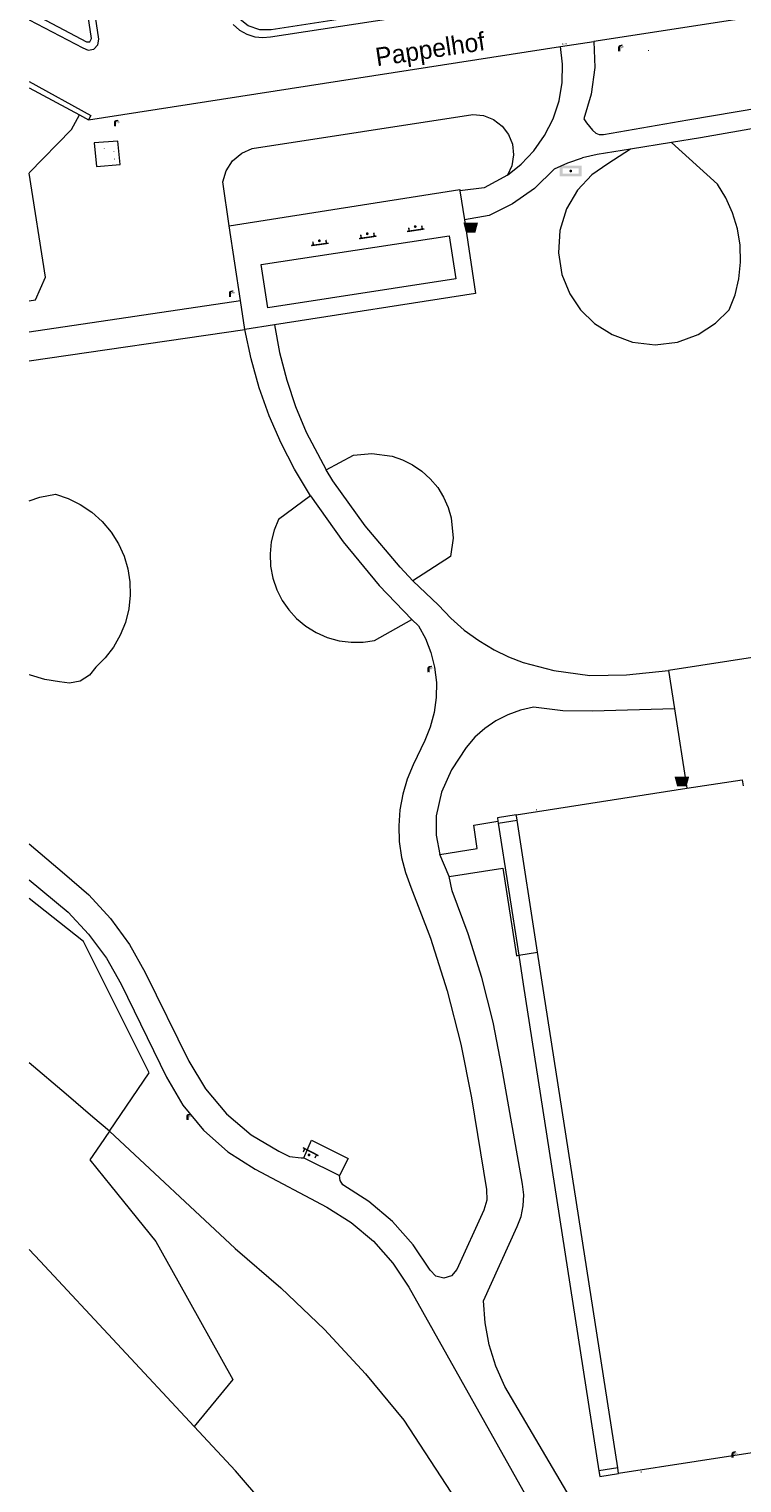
# Model space of a CAD drawing. Header units: metres. Extents: x 197457 to 198138, y 353986 to 354984.
# Tile 175 of 217: x 197457 to 197506, y 354723 to 354822. Entities that reach past the tile are written whole.
import ezdxf
from ezdxf.enums import TextEntityAlignment as Align

# ---------------------------------------------------------------- set-up
doc = ezdxf.new("R2010")
doc.units = ezdxf.units.M
doc.header["$MEASUREMENT"] = 0
for name, color, linetype, lineweight, true_color in [('afvalbak', 7, 'Continuous', 0, 0x6a2d14), ('bank', 7, 'Continuous', 0, 0x681648), ('CAI-kast', 7, 'Continuous', 0, 0x104b6e), ('elektrakast', 7, 'Continuous', 0, 0x104b6e), ('gasput', 7, 'Continuous', 0, 0x104b6e), ('lichtmast', 7, 'Continuous', 0, 0x104b6e), ('wegwijzer', 7, 'Continuous', 0, 0x104b6e)]:
    doc.layers.add(name, color=color, linetype=linetype, lineweight=lineweight, true_color=true_color)
for name, color, linetype, lineweight in [('cultuurscheiding geen IMGeo', 7, 'Continuous', 0), ('Grens maaiveld', 253, 'Continuous', 0), ('grens WOZ object', 7, 'Continuous', 0), ('hoofdgebouw', 1, 'Continuous', 0), ('Hoogtepunt', 7, 'Continuous', 0), ('insteek sloot', 5, 'Continuous', 0), ('kant verharding', 7, 'Continuous', 0), ('kant water (FD)', 5, 'Continuous', 0), ('molgoot weginrichtingselement lijn', 7, 'Continuous', 0), ('muur breder dan 30cm', 30, 'Continuous', 0), ('openbare ruimte label tekst', 7, 'Continuous', 0)]:
    doc.layers.add(name, color=color, linetype=linetype, lineweight=lineweight)
doc.styles.add('Style-WORKING', font='WORKING.shx')

# ---------------------------------------------------------------- blocks, each defined once
blk = doc.blocks.new('bak')
at = {"layer": 'afvalbak', "linetype": 'Continuous', "lineweight": 0, "true_color": 0xbd2877}
h = blk.add_hatch(color=232, dxfattribs=at)
h.paths.add_polyline_path([(-0.325, -0.275), (-0.5, 0.4), (0.5, 0.4), (0.325, -0.275)])
edge = h.paths.add_edge_path(flags=16)
edge.add_arc((0, 0), 0.1, 0, 360)
at = {"layer": 'afvalbak', "linetype": 'Continuous', "lineweight": 0, "true_color": 0x681648}
blk.add_hatch(color=219, dxfattribs=at).paths.add_polyline_path([(0.1, 0, 1), (-0.1, 0, 1)])
blk = doc.blocks.new('bank')
at = {"layer": 'bank', "linetype": 'Continuous', "lineweight": 0, "true_color": 0xde7233}
blk.add_hatch(color=13, dxfattribs=at).paths.add_polyline_path([(0.4, 0), (0.4, 0.2), (-0.4, 0.2), (-0.4, 0), (-0.5, 0), (-0.5, 0.2), (-0.6, 0.2), (-0.6, 0.3), (0.6, 0.3), (0.6, 0.2), (0.5, 0.2), (0.5, 0)])
at = {"layer": 'bank', "linetype": 'Continuous', "lineweight": 0, "true_color": 0x6a2d14}
blk.add_hatch(color=26, dxfattribs=at).paths.add_polyline_path([(0.1, 0, 1), (-0.1, 0, 1)])
blk = doc.blocks.new('gasput')
at = {"layer": 'gasput', "linetype": 'Continuous', "lineweight": 0, "true_color": 0xbd2877}
h = blk.add_hatch(color=232, dxfattribs=at)
edge = h.paths.add_edge_path()
edge.add_spline(control_points=[(0.44, 0), (0.44, 0.04), (0.43, 0.09), (0.36, 0.2), (0.28, 0.26), (0.09, 0.32), (-0.02, 0.33), (-0.22, 0.29), (-0.31, 0.24), (-0.42, 0.12), (-0.44, 0.06), (-0.44, -0.06), (-0.42, -0.12), (-0.33, -0.22), (-0.28, -0.26), (-0.1, -0.33), (0.04, -0.33), (0.27, -0.27), (0.37, -0.2), (0.43, -0.08), (0.44, -0.04), (0.44, 0)], knot_values=[0, 0, 0, 0, 0.060484, 0.060484, 0.178041, 0.178041, 0.295599, 0.295599, 0.413157, 0.413157, 0.498623, 0.498623, 0.584089, 0.584089, 0.669555, 0.669555, 0.808438, 0.808438, 0.94732, 0.94732, 1, 1, 1, 1], degree=3, periodic=0)
edge = h.paths.add_edge_path(flags=16)
edge.add_ellipse((0, 0), major_axis=(0.392, 0), ratio=0.689655, start_angle=0, end_angle=360)
blk.add_hatch(color=232, dxfattribs=at).paths.add_polyline_path([(0.18, -0.03), (0.09, -0.03, -0.169861), (0.05, -0.08), (0.05, -0.09), (0.11, -0.09, -1), (-0.07, -0.09), (-0.07, -0.07, -0.182676), (-0.1, 0, -0.182676), (-0.07, 0.07), (-0.07, 0.09, -1), (0.11, 0.09), (0.18, 0.09, 1), (-0.14, 0.09), (-0.14, -0.09, 1), (0.18, -0.09)])
at = {"layer": 'gasput', "linetype": 'Continuous', "lineweight": 0, "true_color": 0x681648}
blk.add_hatch(color=219, dxfattribs=at).paths.add_polyline_path([(-0.1, 0, 1), (0.1, 0, 1)])
blk = doc.blocks.new('kast_1')
at = {"layer": 'elektrakast', "linetype": 'Continuous', "lineweight": 0, "true_color": 0xbd2877}
h = blk.add_hatch(color=232, dxfattribs=at)
edge = h.paths.add_edge_path()
edge.add_arc((0, 0), 0.1, 0, 360)
edge.add_line((0, -0.1), (0.34, -0.1))
edge.add_line((0.34, -0.1), (0.34, 0.47))
edge.add_line((0.34, 0.47), (-0.34, 0.47))
edge.add_line((-0.34, 0.47), (-0.34, -0.1))
edge.add_line((-0.34, -0.1), (0, -0.1))
edge = h.paths.add_edge_path(flags=16)
edge.add_arc((-0.2, 0.31), 0.0607, 0, 360)
at = {"layer": 'elektrakast', "linetype": 'Continuous', "lineweight": 0, "true_color": 0x681648}
blk.add_hatch(color=219, dxfattribs=at).paths.add_polyline_path([(-0.1, 0, 1), (0.1, 0, 1)])
at = {"layer": 'elektrakast', "color": 232, "linetype": 'Continuous', "lineweight": 0, "true_color": 0xbd2877, "extrusion": (0, 0, -1)}
blk.add_solid([(-0.34, 0.65), (0.34, 0.65), (-0.34, 0.55), (0.34, 0.55)], dxfattribs=at)
blk = doc.blocks.new('kast')
at = {"layer": 'CAI-kast', "linetype": 'Continuous', "lineweight": 0, "true_color": 0xbd2877}
h = blk.add_hatch(color=232, dxfattribs=at)
edge = h.paths.add_edge_path()
edge.add_arc((0, 0), 0.1, 0, 360)
edge.add_line((0, -0.1), (0.34, -0.1))
edge.add_line((0.34, -0.1), (0.34, 0.47))
edge.add_line((0.34, 0.47), (-0.34, 0.47))
edge.add_line((-0.34, 0.47), (-0.34, -0.1))
edge.add_line((-0.34, -0.1), (0, -0.1))
edge = h.paths.add_edge_path(flags=16)
edge.add_arc((-0.2, 0.31), 0.0607, 0, 360)
at = {"layer": 'CAI-kast', "linetype": 'Continuous', "lineweight": 0, "true_color": 0x681648}
blk.add_hatch(color=219, dxfattribs=at).paths.add_polyline_path([(-0.1, 0, 1), (0.1, 0, 1)])
at = {"layer": 'CAI-kast', "color": 232, "linetype": 'Continuous', "lineweight": 0, "true_color": 0xbd2877, "extrusion": (0, 0, -1)}
blk.add_solid([(-0.34, 0.65), (0.34, 0.65), (-0.34, 0.55), (0.34, 0.55)], dxfattribs=at)
blk = doc.blocks.new('lichtmast')
at = {"layer": 'lichtmast', "linetype": 'Continuous', "lineweight": 0, "true_color": 0xbd2877}
for points in [[(0.15, 0.42, -0.344151), (0.3, 0.61), (0.43, 0.64, 0.960861), (0.4, 0.79), (0.1, 0.74, 0.366629), (-0.15, 0.45), (-0.15, -0.1), (0, -0.1, -0.414214), (-0.1, 0, -1), (0.1, 0, -0.414214), (0, -0.1), (0.15, -0.1)], [(0.35, 0.55, 1), (0.3, 0.56), (0.23, 0.32, 1), (0.28, 0.31)], [(0.42, 0.58, 1), (0.38, 0.57), (0.44, 0.33, 1), (0.48, 0.34)], [(0.49, 0.61, 1), (0.45, 0.58), (0.63, 0.4, 1), (0.66, 0.43)]]:
    blk.add_hatch(color=232, dxfattribs=at).paths.add_polyline_path(points)
at = {"layer": 'lichtmast', "linetype": 'Continuous', "lineweight": 0, "true_color": 0x681648}
blk.add_hatch(color=219, dxfattribs=at).paths.add_polyline_path([(-0.1, 0, 1), (0.1, 0, 1)])
blk = doc.blocks.new('bord_2')
at = {"layer": 'wegwijzer', "linetype": 'Continuous', "lineweight": 0, "true_color": 0xbd2877}
h = blk.add_hatch(color=232, dxfattribs=at)
h.paths.add_polyline_path([(-0.75, -0.375), (-0.75, 0.375), (0.75, 0.375), (0.75, -0.375)])
h.paths.add_polyline_path([(-0.65, -0.275), (-0.65, 0.275), (0.65, 0.275), (0.65, -0.275)], flags=16)
at = {"layer": 'wegwijzer', "linetype": 'Continuous', "lineweight": 0, "true_color": 0xbd2877, "transparency": 33554534}
h = blk.add_hatch(color=232, dxfattribs=at)
h.paths.add_polyline_path([(-0.65, -0.275), (-0.65, 0.275), (0.65, 0.275), (0.65, -0.275)])
h.paths.add_polyline_path([(-0.55, -0.175), (-0.55, 0.175), (0.55, 0.175), (0.55, -0.175)], flags=16)
at = {"layer": 'wegwijzer', "linetype": 'Continuous', "lineweight": 0, "true_color": 0x681648}
blk.add_hatch(color=219, dxfattribs=at).paths.add_polyline_path([(-0.1, 0, 1), (0.1, 0, 1)])

msp = doc.modelspace()

# ---------------------------------------------------------------- linework, layer by layer
at = {"layer": 'cultuurscheiding geen IMGeo', "linetype": 'Continuous', "lineweight": 0}
for p, q in [((197460.149, 354815.589), (197460.68, 354816.584)), ((197457.244, 354812.613), (197460.149, 354815.589)), ((197462.727, 354747.171), (197462.092, 354746.243))]:
    msp.add_line(p, q, dxfattribs=at)
at = {"layer": 'cultuurscheiding geen IMGeo', "linetype": 'Continuous', "lineweight": 0, "flags": 128}
for points in [[(197470.915, 354809.01), (197470.469, 354811.999), (197470.689, 354812.753), (197471.135, 354813.441), (197471.762, 354813.969), (197472.483, 354814.281), (197487.552, 354816.608), (197488.262, 354816.532), (197488.952, 354816.26), (197489.541, 354815.811), (197489.972, 354815.242), (197490.24, 354814.579), (197490.324, 354813.843), (197490.204, 354813.112), (197489.905, 354812.463)], [(197498.308, 354814.238), (197496.752, 354813.244), (197495.668, 354812.487), (197494.696, 354811.448), (197493.938, 354810.157), (197493.483, 354808.688), (197493.381, 354807.153), (197493.626, 354805.675), (197494.161, 354804.358), (197494.901, 354803.262), (197495.845, 354802.336), (197497.044, 354801.571), (197498.453, 354801.064), (197499.981, 354800.887), (197501.508, 354801.069), (197502.915, 354801.581), (197504.112, 354802.349), (197505.053, 354803.278), (197505.444, 354804.298), (197505.707, 354805.388), (197505.827, 354806.522), (197505.795, 354807.673), (197505.609, 354808.809), (197505.277, 354809.901), (197504.813, 354810.921), (197504.237, 354811.849), (197501.097, 354814.693)], [(197457.244, 354803.884), (197457.685, 354803.946), (197458.372, 354805.501), (197457.244, 354812.61)], [(197477.525, 354792.331), (197479.395, 354793.334), (197480.654, 354793.458), (197482.036, 354793.265), (197482.737, 354793.026), (197483.418, 354792.687), (197484.059, 354792.25), (197484.639, 354791.724), (197485.141, 354791.122), (197485.55, 354790.463), (197485.86, 354789.768), (197486.07, 354789.058), (197486.204, 354787.669), (197486.027, 354786.416), (197483.454, 354784.762)], [(197457.244, 354790.226), (197457.974, 354790.473), (197459.057, 354790.669), (197459.909, 354790.383), (197460.739, 354789.975), (197461.519, 354789.449), (197462.227, 354788.814), (197462.84, 354788.087), (197463.343, 354787.29), (197463.725, 354786.449), (197463.985, 354785.588), (197464.13, 354784.701), (197464.157, 354783.777), (197464.057, 354782.841), (197463.826, 354781.918), (197463.47, 354781.037), (197463, 354780.22), (197462.435, 354779.489), (197461.796, 354778.857), (197461.364, 354778.307), (197460.735, 354777.913), (197460.007, 354777.761), (197459.315, 354777.858), (197458.324, 354778.019), (197457.338, 354778.307), (197457.244, 354778.348)], [(197476.462, 354790.565), (197474.263, 354788.956), (197473.973, 354788.22), (197473.781, 354787.429), (197473.699, 354786.603), (197473.735, 354785.765), (197473.89, 354784.94), (197474.157, 354784.154), (197474.524, 354783.427), (197474.973, 354782.776), (197475.505, 354782.191), (197476.13, 354781.669), (197476.835, 354781.231), (197477.603, 354780.893), (197478.411, 354780.668), (197479.235, 354780.56), (197480.049, 354780.569), (197480.831, 354780.684), (197483.388, 354782.112)], [(197462.727, 354747.171), (197465.45, 354751.152), (197460.971, 354760.135), (197457.244, 354763.07)], [(197462.092, 354746.243), (197461.387, 354745.212), (197462.818, 354743.44)], [(197462.818, 354743.44), (197465.896, 354739.628), (197467.391, 354736.951)], [(197467.391, 354736.951), (197471.154, 354730.213), (197468.521, 354727.012)]]:
    msp.add_lwpolyline(points, dxfattribs=at)
at = {"layer": 'Grens maaiveld', "linetype": 'Continuous', "lineweight": 0}
for p, q in [((197460.149, 354815.589), (197460.68, 354816.584)), ((197457.244, 354812.613), (197460.149, 354815.589)), ((197462.727, 354747.171), (197462.092, 354746.243))]:
    msp.add_line(p, q, dxfattribs=at)
at = {"layer": 'Grens maaiveld', "linetype": 'Continuous', "lineweight": 0, "flags": 128}
for points in [[(197457.244, 354823.075), (197460.904, 354821.171), (197461.269, 354820.994), (197461.667, 354821.065), (197461.949, 354821.357), (197462.005, 354821.758), (197461.494, 354825.271)], [(197471.178, 354822.763), (197471.614, 354822.376), (197472.121, 354822.089), (197472.664, 354821.916), (197473.208, 354821.858), (197473.721, 354821.902), (197490.166, 354824.445)], [(197457.244, 354818.866), (197461.453, 354816.543), (197461.296, 354816.252)], [(197470.915, 354809.01), (197470.469, 354811.999), (197470.689, 354812.753), (197471.135, 354813.441), (197471.762, 354813.969), (197472.483, 354814.281), (197487.552, 354816.608), (197488.262, 354816.532), (197488.952, 354816.26), (197489.541, 354815.811), (197489.972, 354815.242), (197490.24, 354814.579), (197490.324, 354813.843), (197490.204, 354813.112), (197489.905, 354812.463)], [(197498.308, 354814.238), (197496.752, 354813.244), (197495.668, 354812.487), (197494.696, 354811.448), (197493.938, 354810.157), (197493.483, 354808.688), (197493.381, 354807.153), (197493.626, 354805.675), (197494.161, 354804.358), (197494.901, 354803.262), (197495.845, 354802.336), (197497.044, 354801.571), (197498.453, 354801.064), (197499.981, 354800.887), (197501.508, 354801.069), (197502.915, 354801.581), (197504.112, 354802.349), (197505.053, 354803.278), (197505.444, 354804.298), (197505.707, 354805.388), (197505.827, 354806.522), (197505.795, 354807.673), (197505.609, 354808.809), (197505.277, 354809.901), (197504.813, 354810.921), (197504.237, 354811.849), (197501.097, 354814.693)], [(197457.244, 354803.884), (197457.685, 354803.946), (197458.372, 354805.501), (197457.244, 354812.61)], [(197477.525, 354792.331), (197479.395, 354793.334), (197480.654, 354793.458), (197482.036, 354793.265), (197482.737, 354793.026), (197483.418, 354792.687), (197484.059, 354792.25), (197484.639, 354791.724), (197485.141, 354791.122), (197485.55, 354790.463), (197485.86, 354789.768), (197486.07, 354789.058), (197486.204, 354787.669), (197486.027, 354786.416), (197483.454, 354784.762)], [(197457.244, 354790.226), (197457.974, 354790.473), (197459.057, 354790.669), (197459.909, 354790.383), (197460.739, 354789.975), (197461.519, 354789.449), (197462.227, 354788.814), (197462.84, 354788.087), (197463.343, 354787.29), (197463.725, 354786.449), (197463.985, 354785.588), (197464.13, 354784.701), (197464.157, 354783.777), (197464.057, 354782.841), (197463.826, 354781.918), (197463.47, 354781.037), (197463, 354780.22), (197462.435, 354779.489), (197461.796, 354778.857), (197461.364, 354778.307), (197460.735, 354777.913), (197460.007, 354777.761), (197459.315, 354777.858), (197458.324, 354778.019), (197457.338, 354778.307), (197457.244, 354778.348)], [(197476.462, 354790.565), (197474.263, 354788.956), (197473.973, 354788.22), (197473.781, 354787.429), (197473.699, 354786.603), (197473.735, 354785.765), (197473.89, 354784.94), (197474.157, 354784.154), (197474.524, 354783.427), (197474.973, 354782.776), (197475.505, 354782.191), (197476.13, 354781.669), (197476.835, 354781.231), (197477.603, 354780.893), (197478.411, 354780.668), (197479.235, 354780.56), (197480.049, 354780.569), (197480.831, 354780.684), (197483.388, 354782.112)], [(197462.727, 354747.171), (197465.45, 354751.152), (197460.971, 354760.135), (197457.244, 354763.07)], [(197462.092, 354746.243), (197461.387, 354745.212), (197462.818, 354743.44)], [(197462.818, 354743.44), (197465.896, 354739.628), (197467.391, 354736.951)], [(197467.391, 354736.951), (197471.154, 354730.213), (197468.521, 354727.012)]]:
    msp.add_lwpolyline(points, dxfattribs=at)
at = {"layer": 'grens WOZ object', "linetype": 'Continuous', "lineweight": 0}
for p, q in [((197490.507, 354768.782), (197489.222, 354768.583)), ((197489.222, 354768.583), (197489.258, 354768.353)), ((197489.258, 354768.353), (197489.281, 354768.207)), ((197489.281, 354768.207), (197490.682, 354759.187)), ((197490.54, 354768.568), (197490.507, 354768.782)), ((197490.565, 354768.407), (197490.54, 354768.568)), ((197491.963, 354759.404), (197490.565, 354768.407)), ((197490.682, 354759.187), (197490.989, 354757.211)), ((197497.434, 354724.174), (197491.963, 354759.404)), ((197490.989, 354757.211), (197492.759, 354745.811)), ((197492.759, 354745.811), (197496.149, 354723.975)), ((197496.149, 354723.975), (197496.207, 354723.6)), ((197496.207, 354723.6), (197497.492, 354723.799)), ((197497.492, 354723.799), (197497.434, 354724.174))]:
    msp.add_line(p, q, dxfattribs=at)
at = {"layer": 'hoofdgebouw', "linetype": 'Continuous', "lineweight": 0}
for p, q in [((197490.507, 354768.782), (197502.142, 354770.589)), ((197512.915, 354726.194), (197497.492, 354723.799))]:
    msp.add_line(p, q, dxfattribs=at)
at = {"layer": 'hoofdgebouw', "linetype": 'Continuous', "lineweight": 0, "flags": 128}
msp.add_lwpolyline([(197502.142, 354770.589), (197505.935, 354771.178), (197505.999, 354770.765)], dxfattribs=at)
at = {"layer": 'insteek sloot', "linetype": 'Continuous', "lineweight": 0}
for p, q in [((197459.772, 354749.693), (197457.244, 354751.85)), ((197461.603, 354748.13), (197459.772, 354749.693)), ((197462.727, 354747.171), (197461.603, 354748.13))]:
    msp.add_line(p, q, dxfattribs=at)
at = {"layer": 'insteek sloot', "linetype": 'Continuous', "lineweight": 0, "flags": 128}
msp.add_lwpolyline([(197462.727, 354747.171), (197471.313, 354739.161), (197474.435, 354736.485), (197477.405, 354733.63), (197480.207, 354730.612), (197482.829, 354727.444), (197489.299, 354717.54)], dxfattribs=at)
at = {"layer": 'kant verharding', "linetype": 'Continuous', "lineweight": 0}
for p, q in [((197461.296, 354816.252), (197493.532, 354821.243)), ((197493.532, 354821.243), (197495.81, 354821.595)), ((197460.68, 354816.584), (197461.296, 354816.252)), ((197501.097, 354814.693), (197498.308, 354814.238)), ((197486.665, 354811.385), (197486.966, 354809.41)), ((197471.678, 354803.894), (197470.915, 354809.01)), ((197471.97, 354801.934), (197471.678, 354803.894)), ((197473.991, 354802.249), (197471.97, 354801.934)), ((197500.9, 354778.633), (197501.303, 354776.022)), ((197501.303, 354776.022), (197502.142, 354770.589)), ((197485.916, 354764.577), (197485.29, 354766.078)), ((197490.682, 354759.187), (197491.963, 354759.404)), ((197475.992, 354745.36), (197478.428, 354744.137))]:
    msp.add_line(p, q, dxfattribs=at)
at = {"layer": 'kant verharding', "linetype": 'Continuous', "lineweight": 0, "flags": 128}
for points in [[(197544.302, 354831.138), (197543.447, 354830.804), (197542.824, 354830.606), (197508.663, 354825.428), (197505.419, 354823.083), (197495.81, 354821.595)], [(197493.785, 354827.655), (197493.227, 354826.683), (197492.416, 354825.857), (197491.419, 354825.267), (197490.342, 354824.958), (197473.777, 354822.392), (197472.988, 354822.396), (197472.2, 354822.665), (197471.544, 354823.177), (197471.109, 354823.836)], [(197457.244, 354823.637), (197461.16, 354821.565), (197461.4, 354821.58), (197461.495, 354821.801), (197460.938, 354825.614)], [(197495.124, 354816.309), (197495.291, 354816.042), (197495.714, 354815.543), (197495.95, 354815.337), (197496.165, 354815.244), (197496.473, 354815.24), (197502.215, 354816.25), (197508.818, 354817.351), (197519.203, 354819.18), (197526.161, 354820.355), (197527.305, 354820.618), (197528.502, 354820.986), (197529.754, 354821.576), (197531.091, 354822.441), (197532.241, 354823.068), (197533.72, 354823.771), (197535.079, 354824.301), (197536.607, 354824.785), (197538.136, 354825.08), (197545.057, 354826.319)], [(197489.905, 354812.463), (197490.852, 354813.214), (197491.711, 354814.12), (197492.445, 354815.162), (197493.024, 354816.314), (197493.426, 354817.538), (197493.642, 354818.795), (197493.673, 354820.042), (197493.532, 354821.243)], [(197495.81, 354821.595), (197495.863, 354819.822), (197495.628, 354817.993), (197495.124, 354816.309)], [(197457.244, 354818.438), (197460.68, 354816.584)], [(197514.47, 354817.004), (197512.56, 354816.68), (197503.096, 354815.02), (197501.097, 354814.693)], [(197461.699, 354814.667), (197461.838, 354813.052), (197463.461, 354813.198), (197463.304, 354814.788), (197461.699, 354814.667)], [(197498.308, 354814.238), (197496.022, 354813.864), (197495.018, 354813.644)], [(197493.109, 354812.892), (197491.76, 354811.561), (197490.254, 354810.495), (197488.663, 354809.711), (197486.966, 354809.41)], [(197493.109, 354812.892), (197494.03, 354813.297), (197495.018, 354813.644)], [(197489.905, 354812.463), (197488.31, 354811.599), (197486.665, 354811.385)], [(197470.915, 354809.01), (197486.651, 354811.475), (197486.665, 354811.385)], [(197486.966, 354809.41), (197487.732, 354804.389), (197473.991, 354802.249)], [(197473.553, 354803.395), (197473.095, 354806.354), (197485.931, 354808.328), (197486.392, 354805.376), (197473.553, 354803.395)], [(197457.244, 354801.757), (197471.678, 354803.894)], [(197457.244, 354799.779), (197471.97, 354801.934)], [(197476.462, 354790.565), (197475.356, 354792.379), (197474.447, 354794.156), (197473.644, 354796.03), (197472.96, 354797.95), (197472.401, 354799.926), (197471.97, 354801.934)], [(197473.991, 354802.249), (197474.347, 354800.345), (197474.831, 354798.47), (197475.434, 354796.667), (197476.158, 354794.91), (197477.525, 354792.331)], [(197483.454, 354784.762), (197482.569, 354785.692), (197480.193, 354788.516), (197477.993, 354791.598), (197477.525, 354792.331)], [(197476.462, 354790.565), (197478.691, 354787.413), (197481.142, 354784.441), (197483.388, 354782.112)], [(197519.588, 354785.626), (197519.265, 354785.576), (197519.885, 354781.564), (197500.9, 354778.633)], [(197483.454, 354784.762), (197485.189, 354783.094), (197486.035, 354782.206), (197486.96, 354781.401), (197487.952, 354780.68), (197489, 354780.043), (197489.969, 354779.565), (197490.978, 354779.18), (197493.064, 354778.63), (197495.537, 354778.303), (197498.031, 354778.331), (197500.9, 354778.633)], [(197483.388, 354782.112), (197483.834, 354781.686), (197484.307, 354780.811), (197484.677, 354779.863), (197484.929, 354778.859), (197485.052, 354777.824), (197485.042, 354776.781), (197484.9, 354775.756), (197484.635, 354774.773), (197484.26, 354773.852), (197483.461, 354772.189), (197483.059, 354771.216), (197482.756, 354770.188), (197482.562, 354769.122), (197482.483, 354768.035), (197482.522, 354766.946), (197482.677, 354765.873), (197482.942, 354764.835), (197483.308, 354763.848), (197484.65, 354760.346), (197485.79, 354756.766), (197486.722, 354753.127), (197487.441, 354749.446), (197488.477, 354743.188), (197488.489, 354742.473), (197488.294, 354741.786), (197486.458, 354737.726), (197486.094, 354737.305), (197485.562, 354737.138), (197485.023, 354737.276), (197484.637, 354737.678), (197483.461, 354739.42), (197482.049, 354741.003), (197480.437, 354742.381), (197478.671, 354743.52), (197478.489, 354743.805), (197478.428, 354744.137)], [(197501.303, 354776.022), (197495.708, 354775.85), (197493.688, 354775.886), (197491.681, 354776.121), (197490.793, 354775.915), (197489.936, 354775.604), (197489.123, 354775.192), (197488.366, 354774.684), (197487.677, 354774.079), (197487.077, 354773.385), (197486.087, 354771.847), (197485.409, 354770.329), (197485.036, 354768.709), (197485.032, 354767.381), (197485.29, 354766.078)], [(197485.29, 354766.078), (197487.84, 354766.49), (197487.6, 354768.074), (197489.258, 354768.353)], [(197457.244, 354766.792), (197459.663, 354764.75), (197461.313, 354763.317), (197462.8, 354761.696), (197464.094, 354759.917), (197465.172, 354758.016), (197468.157, 354751.947), (197469.282, 354750.063), (197470.719, 354748.366), (197472.415, 354746.928), (197474.298, 354745.801), (197475.02, 354745.45), (197475.819, 354745.364), (197475.992, 354745.36)], [(197485.916, 354764.577), (197489.596, 354765.127), (197490.514, 354759.159), (197490.682, 354759.187)], [(197457.244, 354764.334), (197459.902, 354762.127), (197461.308, 354760.636), (197462.524, 354758.985), (197463.523, 354757.213), (197466.616, 354750.858), (197467.732, 354748.958), (197469.149, 354747.236), (197470.821, 354745.759), (197472.68, 354744.578), (197477.568, 354741.983), (197479.238, 354740.939), (197480.758, 354739.654), (197482.078, 354738.166), (197483.163, 354736.522), (197491.894, 354720.996)], [(197494.408, 354721.77), (197489.731, 354729.735), (197489.119, 354731.121), (197488.666, 354732.576), (197488.383, 354734.074), (197488.273, 354735.585), (197490.578, 354740.664), (197490.831, 354741.355), (197490.979, 354742.083), (197491.016, 354742.826), (197490.943, 354743.558), (197489.531, 354751.551), (197488.921, 354754.622), (197488.149, 354757.661), (197487.22, 354760.655), (197486.136, 354763.592), (197485.916, 354764.577)], [(197475.992, 354745.36), (197476.521, 354746.564), (197479.035, 354745.313), (197478.428, 354744.137)]]:
    msp.add_lwpolyline(points, dxfattribs=at)
at = {"layer": 'kant water (FD)', "linetype": 'Continuous', "lineweight": 0, "flags": 128}
for points in [[(197468.521, 354727.012), (197458.007, 354738.293), (197457.244, 354739.103)], [(197475.347, 354719.305), (197471.345, 354723.982), (197468.521, 354727.012)]]:
    msp.add_lwpolyline(points, dxfattribs=at)
at = {"layer": 'molgoot weginrichtingselement lijn', "linetype": 'Continuous', "lineweight": 0, "flags": 128}
for points in [[(197457.244, 354823.075), (197460.904, 354821.171), (197461.269, 354820.994), (197461.667, 354821.065), (197461.949, 354821.357), (197462.005, 354821.758), (197461.494, 354825.271)], [(197471.178, 354822.763), (197471.614, 354822.376), (197472.121, 354822.089), (197472.664, 354821.916), (197473.208, 354821.858), (197473.721, 354821.902), (197490.166, 354824.445)], [(197457.244, 354818.866), (197461.453, 354816.543), (197461.296, 354816.252)]]:
    msp.add_lwpolyline(points, dxfattribs=at)
at = {"layer": 'muur breder dan 30cm', "linetype": 'Continuous', "lineweight": 0}
for p, q in [((197490.507, 354768.782), (197489.222, 354768.583)), ((197489.222, 354768.583), (197489.258, 354768.353)), ((197489.258, 354768.353), (197489.281, 354768.207)), ((197489.281, 354768.207), (197490.565, 354768.407)), ((197497.434, 354724.174), (197496.149, 354723.975)), ((197496.149, 354723.975), (197496.207, 354723.6)), ((197496.207, 354723.6), (197497.492, 354723.799))]:
    msp.add_line(p, q, dxfattribs=at)

# ---------------------------------------------------------------- block references
at = {"layer": 'afvalbak', "linetype": 'Continuous', "lineweight": 0}
for p in [(197487.395, 354808.823), (197501.814, 354770.994)]:
    msp.add_blockref('bak', p, dxfattribs=at)
at = {"layer": 'bank', "linetype": 'Continuous', "lineweight": 0}
for p, rotation in [((197483.607, 354808.952), 188.6808505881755), ((197477.064, 354807.984), 187.870920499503), ((197480.333, 354808.463), 188.397572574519), ((197476.359, 354745.55), 332.7431282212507)]:
    msp.add_blockref('bank', p, dxfattribs=dict(at, rotation=rotation))
at = {"layer": 'CAI-kast', "linetype": 'Continuous', "lineweight": 0, "xscale": 0.1, "yscale": 0.1, "zscale": 0.1}
for p in [(197491.894, 354769.099), (197499.041, 354723.872)]:
    msp.add_blockref('kast', p, dxfattribs=at)
at = {"layer": 'elektrakast', "linetype": 'Continuous', "lineweight": 0, "xscale": 0.1, "yscale": 0.1, "zscale": 0.1}
msp.add_blockref('kast_1', (197499.54, 354820.945), dxfattribs=at)
at = {"layer": 'gasput', "linetype": 'Continuous', "lineweight": 0, "xscale": 0.1, "yscale": 0.1, "zscale": 0.1}
for p in [(197462.389, 354814.282), (197463.014, 354814.069), (197463.076, 354813.557)]:
    msp.add_blockref('gasput', p, dxfattribs=at)
at = {"layer": 'lichtmast', "linetype": 'Continuous', "lineweight": 0, "xscale": 0.5, "yscale": 0.5}
for p in [(197497.539, 354820.982), (197463.106, 354815.848), (197470.958, 354804.197), (197484.513, 354778.563), (197468.055, 354747.976), (197505.275, 354724.922)]:
    msp.add_blockref('lichtmast', p, dxfattribs=at)
at = {"layer": 'wegwijzer', "linetype": 'Continuous', "lineweight": 0}
msp.add_blockref('bord_2', (197494.228, 354812.748), dxfattribs=at)

# ---------------------------------------------------------------- texts
at = {"layer": 'Hoogtepunt', "linetype": 'Continuous', "lineweight": 0, "style": 'Style-WORKING'}
msp.add_text('21.96', height=0.1, dxfattribs=at).set_placement((197493.623, 354821.385))
msp.add_text('21.96', height=0.1, dxfattribs=at).set_placement((197493.623, 354821.385))
at = {"layer": 'openbare ruimte label tekst', "linetype": 'Continuous', "lineweight": 0, "style": 'Style-WORKING'}
msp.add_text('Pappelhof', height=1.25, rotation=8.5, dxfattribs=at).set_placement((197484.624, 354821.075), align=Align.MIDDLE_CENTER)

doc.saveas('drawing.dxf')
